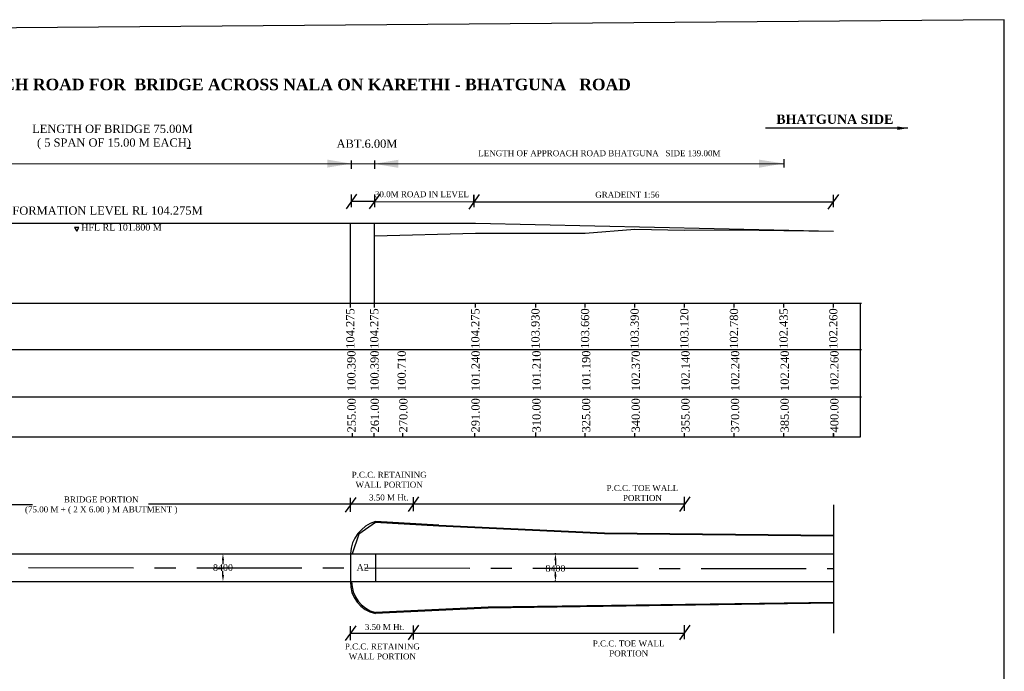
# Model space of a CAD drawing. Header units: millimetres. Extents: x -27872795 to 29991973, y -11755161 to 541449.
# Tile 22 of 37: x -19751111 to -19453624, y -11573823 to -11376943. Entities that reach past the tile are written whole.
import ezdxf

# ---------------------------------------------------------------- set-up
doc = ezdxf.new("R2010")
doc.units = ezdxf.units.MM
doc.header["$MEASUREMENT"] = 0
doc.linetypes.add('CENTER', pattern=[50.8, 31.75, -6.35, 6.35, -6.35])
doc.styles.get("Standard").update_dxf_attribs({"font": 'times.ttf'})
doc.dimstyles.get("Standard").update_dxf_attribs({"dimtxt": 400, "dimasz": 300, "dimexe": 150, "dimexo": 100, "dimgap": 0.09, "dimtad": 1, "dimtih": 1, "dimtoh": 1, "dimdec": 0, "dimzin": 0, "dimdsep": 46, "dimtxsty": 'Standard', "dimcen": 0.09, "dimadec": 0, "dimazin": 0, "dimtfac": 1, "dimtdec": 0, "dimtofl": 0, "dimtmove": 0, "dimatfit": 3, "dimfxl": 150, "dimtolj": 1, "dimtzin": 0, "dimarcsym": 0})

# ---------------------------------------------------------------- blocks, each defined once
blk = doc.blocks.new('*D76')
at = {"color": 0, "lineweight": -2, "ltscale": 3000, "transparency": 16777216}
for p, q in [((-19689847, -11538282), (-19689547, -11538282)), ((-19689697, -11540282), (-19689697, -11541465)), ((-19689697, -11544682), (-19689697, -11543500)), ((-19689847, -11546682), (-19689547, -11546682))]:
    blk.add_line(p, q, dxfattribs=at)
at = {"color": 0, "lineweight": 25, "ltscale": 3000, "transparency": 16777216}
for points in [[(-19690030, -11540282), (-19689363, -11540282), (-19689697, -11538282)], [(-19690030, -11544682), (-19689363, -11544682), (-19689697, -11546682)]]:
    blk.add_solid(points, dxfattribs=at)
at = {"layer": 'Defpoints', "color": 0, "lineweight": 25, "ltscale": 3000, "transparency": 16777216}
for p in [(-19691072, -11538282), (-19689697, -11538282), (-19691072, -11546682)]:
    blk.add_point(p, dxfattribs=at)
at = {"color": 2, "ltscale": 3000, "transparency": 16777216, "insert": (-19689697, -11542482), "char_height": 2000, "attachment_point": 5}
blk.add_mtext('\\A1;{\\C0;8400}', dxfattribs=at)
blk = doc.blocks.new('*D77')
at = {"color": 0, "lineweight": -2, "ltscale": 3000, "transparency": 16777216}
for p, q in [((-19589098, -11538321), (-19589398, -11538321)), ((-19589248, -11540321), (-19589248, -11541736)), ((-19589248, -11544631), (-19589248, -11543771)), ((-19589098, -11546631), (-19589398, -11546631))]:
    blk.add_line(p, q, dxfattribs=at)
at = {"color": 0, "lineweight": 25, "ltscale": 3000, "transparency": 16777216}
for points in [[(-19589581, -11540321), (-19588914, -11540321), (-19589248, -11538321)], [(-19589581, -11544631), (-19588914, -11544631), (-19589248, -11546631)]]:
    blk.add_solid(points, dxfattribs=at)
at = {"layer": 'Defpoints', "color": 0, "lineweight": 25, "ltscale": 3000, "transparency": 16777216}
for p in [(-19589248, -11538321), (-19575041, -11538321), (-19575041, -11546631)]:
    blk.add_point(p, dxfattribs=at)
at = {"color": 2, "ltscale": 3000, "transparency": 16777216, "insert": (-19589248, -11542753), "char_height": 2000, "attachment_point": 5}
blk.add_mtext('\\A1;{\\C0;8400}', dxfattribs=at)

msp = doc.modelspace()

# ---------------------------------------------------------------- linework, layer by layer
at = {"color": 7, "lineweight": 25, "ltscale": 2000}
for p, q in [((-19482764.6, -11409719.4), (-19525763.5, -11409719.4)), ((-19896953.7, -11420503), (-19520211.7, -11420382.5)), ((-19650979.6, -11419518.1), (-19650979.6, -11422026.1)), ((-19643900.4, -11419518.1), (-19643900.4, -11422026.1)), ((-19520211.7, -11419128.5), (-19520211.7, -11421636.5)), ((-19643900.4, -11431862.7), (-19613874.9, -11431944.5)), ((-19613874.9, -11431944.5), (-19505324.3, -11431944.5))]:
    msp.add_line(p, q, dxfattribs=at)
at = {"color": 7}
for p, q in [((-19649338.4, -11429645.4), (-19652506.4, -11434079.9)), ((-19642316.4, -11429645.4), (-19645484.4, -11434079.9)), ((-19612290.9, -11429727.3), (-19615458.9, -11434161.8)), ((-19503740.3, -11429727.3), (-19506908.3, -11434161.8)), ((-19651143.5, -11463894.8), (-19651143.5, -11462651.3)), ((-19643900.4, -11463894.8), (-19643900.4, -11462651.3)), ((-19613368.3, -11463894.8), (-19613368.3, -11462651.3)), ((-19595211.7, -11463894.8), (-19595211.7, -11462651.3)), ((-19580211.7, -11463894.8), (-19580211.7, -11462651.3)), ((-19565211.7, -11463894.8), (-19565211.7, -11462651.3)), ((-19550211.7, -11463894.8), (-19550211.7, -11462651.3)), ((-19535211.7, -11463894.8), (-19535211.7, -11462651.3)), ((-19520211.7, -11463894.8), (-19520211.7, -11462651.3)), ((-19505211.7, -11463894.8), (-19505211.7, -11462651.3)), ((-19773391.4, -11476574.2), (-19496801.5, -11476574.2)), ((-19649559.5, -11521312.4), (-19652727.5, -11525746.9)), ((-19651143.5, -11525636.3), (-19651143.5, -11521423)), ((-19630576.4, -11521109.5), (-19633744.4, -11525544)), ((-19632160.4, -11525433.3), (-19632160.4, -11521220.1)), ((-19548627.7, -11521109.5), (-19551795.7, -11525544)), ((-19550211.7, -11525328.6), (-19550211.7, -11521115.4)), ((-19747275, -11523529.7), (-19773391.4, -11523529.7)), ((-19550211.7, -11523326.7), (-19712242.3, -11523326.7)), ((-19773391.4, -11538282.2), (-19505211.7, -11538282.2)), ((-19651143.5, -11538282.2), (-19651143.5, -11546682.2)), ((-19643643.5, -11538282.2), (-19643643.5, -11546682.2)), ((-19773391.4, -11546682.2), (-19505211.7, -11546682.2)), ((-19649559.5, -11560052.7), (-19652727.5, -11564487.2)), ((-19651143.5, -11564376.5), (-19651143.5, -11560163.3)), ((-19630576.4, -11559849.7), (-19633744.4, -11564284.2)), ((-19632160.4, -11564173.6), (-19632160.4, -11559960.3)), ((-19548627.7, -11559849.3), (-19551795.7, -11564283.8)), ((-19550211.7, -11564068.4), (-19550211.7, -11559855.1)), ((-19651143.5, -11562269.9), (-19550211.7, -11562269.5))]:
    msp.add_line(p, q, dxfattribs=at)
at = {"color": 0, "lineweight": 25, "ltscale": 2000}
for p, q in [((-19650922.4, -11429765.4), (-19650922.4, -11433554.9)), ((-19643900.4, -11431862.7), (-19650922.4, -11431862.7)), ((-19643900.4, -11429765.4), (-19643900.4, -11433554.9)), ((-19613874.9, -11429847.3), (-19613874.9, -11433636.7)), ((-19505324.3, -11429847.3), (-19505324.3, -11433636.7)), ((-19827538.9, -11438376.3), (-19613368.3, -11438376.3)), ((-19651143.5, -11462651.3), (-19651143.5, -11438376.3)), ((-19643900.4, -11462651.3), (-19643900.4, -11438376.3)), ((-19613368.3, -11438376.3), (-19505211.7, -11440821.3)), ((-19651143.5, -11462651.3), (-19651143.5, -11440851.3)), ((-19497116.3, -11502987.5), (-19497116.3, -11462651.3)), ((-19650606.3, -11502987.5), (-19650606.3, -11501861.5)), ((-19644004.8, -11502987.5), (-19644004.8, -11501861.5)), ((-19635347, -11502987.5), (-19635347, -11501861.5)), ((-19635211.7, -11502987.5), (-19614211.7, -11502987.5)), ((-19614211.7, -11502987.5), (-19595211.7, -11502987.5)), ((-19613610.4, -11502987.5), (-19613610.4, -11501861.5)), ((-19595211.7, -11502987.5), (-19595211.7, -11501861.5)), ((-19595211.7, -11502987.5), (-19580211.7, -11502987.5)), ((-19580211.7, -11502987.5), (-19580211.7, -11501861.5)), ((-19580211.7, -11502987.5), (-19565211.7, -11502987.5)), ((-19565211.7, -11502987.5), (-19565211.7, -11501861.5)), ((-19565211.7, -11502987.5), (-19550211.7, -11502987.5)), ((-19550211.7, -11502987.5), (-19550211.7, -11501861.5)), ((-19550211.7, -11502987.5), (-19535211.7, -11502987.5)), ((-19535211.7, -11502987.5), (-19535211.7, -11501861.5)), ((-19535211.7, -11502987.5), (-19520211.7, -11502987.5)), ((-19520211.7, -11502987.5), (-19520211.7, -11501844.9)), ((-19520211.7, -11502987.5), (-19505211.7, -11502987.5)), ((-19505211.7, -11502987.5), (-19505211.7, -11501861.5)), ((-19505211.7, -11501936.4), (-19505211.7, -11502987.5)), ((-19505211.7, -11502987.5), (-19497116.3, -11502987.5)), ((-19505211.7, -11523529.7), (-19505211.7, -11562269.7)), ((-19643643.5, -11528882.2), (-19648657.8, -11532430.6)), ((-19648657.8, -11532430.6), (-19650685.8, -11538289.3))]:
    msp.add_line(p, q, dxfattribs=at)
at = {"color": 2, "lineweight": 25, "ltscale": 2000}
msp.add_line((-19613874.9, -11431944.5), (-19613874.9, -11429847.3), dxfattribs=at)
at = {"color": 2, "lineweight": 30, "ltscale": 2000}
for p, q in [((-19580211.7, -11441461.3), (-19565211.7, -11440281.3)), ((-19565211.7, -11440281.3), (-19550211.7, -11440511.3)), ((-19550211.7, -11440511.3), (-19535211.7, -11440411.3)), ((-19535211.7, -11440411.3), (-19505211.7, -11440821.3)), ((-19643900.4, -11442261.3), (-19613368.3, -11441411.3)), ((-19613368.3, -11441411.3), (-19595211.7, -11441441.3)), ((-19595211.7, -11441441.3), (-19580211.7, -11441461.3))]:
    msp.add_line(p, q, dxfattribs=at)
at = {"color": 1, "lineweight": 25, "ltscale": 2000}
for p, q in [((-19643900.4, -11462651.3), (-19643900.4, -11442261.3)), ((-19595211.7, -11502987.5), (-19595211.7, -11501686.6)), ((-19580211.7, -11502987.5), (-19580211.7, -11501936.4)), ((-19565211.7, -11502987.5), (-19565211.7, -11501936.4)), ((-19550211.7, -11502987.5), (-19550211.7, -11501936.4)), ((-19535211.7, -11502987.5), (-19535211.7, -11501936.4)), ((-19505211.7, -11502987.5), (-19505211.7, -11501936.4))]:
    msp.add_line(p, q, dxfattribs=at)
at = {"color": 7, "lineweight": 30}
for p, q in [((-19496801.5, -11462651.3), (-19773391.4, -11462651.3)), ((-19773391.4, -11502987.5), (-19520211.7, -11502987.5))]:
    msp.add_line(p, q, dxfattribs=at)
at = {"color": 7, "ltscale": 3000}
for p, q in [((-19624523.5, -11529982.2), (-19643674.2, -11528882.2)), ((-19624523.5, -11529682.2), (-19643643.5, -11528582.2)), ((-19643643.5, -11528882.2), (-19643643.5, -11528582.2)), ((-19624523.5, -11529682.2), (-19574394.1, -11531982.2)), ((-19574394.1, -11532282.2), (-19624523.5, -11529982.2)), ((-19574394.1, -11531982.2), (-19505211.7, -11532735.1)), ((-19505211.7, -11532964.2), (-19574394.1, -11532282.2)), ((-19665847.2, -11538282.2), (-19665547.2, -11538282.2)), ((-19643643.5, -11538282.2), (-19643643.5, -11546682.2)), ((-19505211.7, -11553017.6), (-19609523.5, -11554482.2)), ((-19505211.7, -11553261.8), (-19609523.5, -11554782.2)), ((-19609523.5, -11554482.2), (-19643643.5, -11556082.2)), ((-19609523.5, -11554782.2), (-19643643.5, -11556382.2)), ((-19643643.5, -11556082.2), (-19643643.5, -11556382.2))]:
    msp.add_line(p, q, dxfattribs=at)
at = {"color": 7, "linetype": 'CENTER', "ltscale": 1000}
msp.add_line((-19748431.7, -11542482.2), (-19505211.7, -11542779.5), dxfattribs=at)
at = {"color": 0, "lineweight": 25, "ltscale": 2000}
msp.add_lwpolyline([(-20025824.2, -11738644.8), (-19453623.8, -11733920.6), (-19453623.8, -11376942.8), (-20025824.2, -11381667)], close=True, dxfattribs=at)
at = {"color": 7, "lineweight": 25, "ltscale": 2000}
msp.add_lwpolyline([(-19733885.7, -11440845.8), (-19733234.6, -11439718.2), (-19734536.7, -11439718.2)], close=True, dxfattribs=at)
at = {"color": 7, "lineweight": 30}
msp.add_lwpolyline([(-19773391.4, -11490896.4), (-19496801.5, -11490896.4)], dxfattribs=at)
at = {"color": 7, "ltscale": 3000}
for centre, radius, start, end in [((-19640620.1, -11538669.4), 10530.5, 106.68497, 177.892935), ((-19641732.8, -11547155.3), 9422.7, 177.122063, 258.300032), ((-19641177.4, -11546767.3), 9635.9, 179.494347, 255.17131)]:
    msp.add_arc(centre, radius, start, end, dxfattribs=at)
at = {"color": 7, "ltscale": 2000}
msp.add_solid([(-19485964.6, -11410252.7), (-19485964.6, -11409186), (-19482764.6, -11409719.4)], dxfattribs=at)
at = {"color": 7, "lineweight": 25, "ltscale": 2}
for points in [[(-19658192.9, -11421640), (-19658192.9, -11419210), (-19650902.9, -11420425)], [(-19636693.4, -11419273.6), (-19636693.4, -11421703.6), (-19643983.4, -11420488.6)], [(-19527700.9, -11421660.4), (-19527700.9, -11419230.4), (-19520211.7, -11420382.5)]]:
    msp.add_solid(points, dxfattribs=at)

# ---------------------------------------------------------------- texts
at = {"color": 7, "lineweight": 25, "insert": (-19720232.6, -11394763.7), "char_height": 3500, "width": 406852.132, "attachment_point": 2}
msp.add_mtext('{\\fTimes New Roman|b1|i0|c0|p18;L SECTION FOR CONSTRUCTION OF APPROACH ROAD FOR  BRIDGE ACROSS NALA\\fTimes New Roman|b1|i1|c0|p18; \\fTimes New Roman|b1|i0|c0|p18;ON KARETHI - BHATGUNA   ROAD }', dxfattribs=at)
at = {"color": 7}
for s, insert, char_height, width, attachment_point in [('{\\fTimes New Roman|b1|i0|c0|p18;BHATGUNA SIDE}', (-19522519, -11405609.3), 2800, 276358.023, 1), ('LENGTH OF BRIDGE 75.00M \\P ( 5 SPAN OF 15.00 M EACH{\\L)}', (-19723102, -11408665.8), 2490.67, 50943.192, 2), (' {\\H0.62267x;ABT.6.00M}', (-19646943.7, -11413157.1), 4000, 20842.843, 2), ('30.0M ROAD IN LEVEL', (-19629591, -11428774.2), 1800, 86274.273, 2), ('GRADEINT 1:56', (-19567517.7, -11428926.3), 1800, 86274.273, 2), ('P.C.C. RETAINING WALL PORTION', (-19639483.8, -11515954.4), 1800, 29884.38, 5), ('P.C.C. TOE WALL PORTION', (-19562963.3, -11519958.7), 1800, 29884.38, 5), ('BRIDGE PORTION\\P(75.00 M + ( 2 X 6.00 ) M ABUTMENT )', (-19726474.6, -11523685), 1800, 49306.343, 5), ('3.50 M Ht.', (-19639595.9, -11521321.5), 1800, 29884.38, 5), ('A2', (-19647476.5, -11541399.4), 2000, 30982.271, 2), ('3.50 M Ht.', (-19640870.6, -11560474), 1800, 13597.244, 5), ('P.C.C. RETAINING WALL PORTION', (-19641540.1, -11567842.4), 1800, 29884.38, 5), ('P.C.C. TOE WALL PORTION', (-19567114.1, -11566925.2), 1800, 29884.38, 5)]:
    msp.add_mtext(s, dxfattribs=dict(at, insert=insert, char_height=char_height, width=width, attachment_point=attachment_point))
at = {"color": 2, "insert": (-19576309.2, -11416392.5), "char_height": 1800, "width": 91076.492, "attachment_point": 2}
msp.add_mtext('{\\C0; LENGTH OF APPROACH ROAD BHATGUNA   SIDE 139.00M}', dxfattribs=at)
at = {"color": 7, "lineweight": 25, "attachment_point": 2, "rotation": 0.054116}
for s, insert, char_height, width in [('FORMATION LEVEL RL 104.275M', (-19724588.8, -11433363.6), 2490.67, 66110.728), ('HFL RL 101.800 M', (-19720367, -11438658.6), 2000, 40681.967)]:
    msp.add_mtext(s, dxfattribs=dict(at, insert=insert, char_height=char_height, width=width))
at = {"color": 7, "char_height": 2490.67, "width": 9755.966, "attachment_point": 2, "rotation": 90}
for s, insert in [('104.275', (-19652480.4, -11470261.7)), ('104.275', (-19645237.3, -11470261.7)), ('104.275', (-19614705.2, -11470261.7)), ('103.930', (-19596548.5, -11470261.7)), ('103.660', (-19581548.5, -11470261.7)), ('103.390', (-19566548.5, -11470261.7)), ('103.120', (-19551548.5, -11470261.7)), ('102.780', (-19536548.5, -11470261.7)), ('102.435', (-19521548.5, -11470261.7)), ('102.260', (-19506548.5, -11470261.7)), ('100.390 ', (-19652154.1, -11483013.5)), ('100.390 ', (-19645132.1, -11483013.5)), ('100.710 ', (-19636936.4, -11483013.5)), ('101.240 ', (-19614610.8, -11483013.5)), ('101.210 ', (-19596212.1, -11483013.5)), ('101.190 ', (-19581212.1, -11483013.5)), ('102.370 ', (-19566212.1, -11483013.5)), ('102.140 ', (-19551212.1, -11483013.5)), ('102.240 ', (-19536212.1, -11483013.5)), ('102.240 ', (-19521212.1, -11483013.5)), ('102.260 ', (-19506212.1, -11483013.5)), ('255.00', (-19652083, -11496477.2)), ('261.00', (-19645061, -11496477.2)), ('270.00', (-19636453.9, -11496477.2)), ('291.00', (-19614627.3, -11496477.2)), ('310.00', (-19596228.6, -11496477.2)), ('325.00', (-19581228.6, -11496477.2)), ('340.00', (-19566228.6, -11496477.2)), ('355.00', (-19551228.6, -11496477.2)), ('370.00', (-19536228.6, -11496477.2)), ('385.00', (-19521228.6, -11496477.2)), ('400.00', (-19506228.6, -11496477.2))]:
    msp.add_mtext(s, dxfattribs=dict(at, insert=insert))

# ---------------------------------------------------------------- dimensions: what is measured, and where the dimension line sits
at = {"color": 7, "ltscale": 3000}
dim = msp.add_linear_dim(base=(-19689696.6, -11538282.2), p1=(-19691071.7, -11546682.2), p2=(-19691071.7, -11538282.2), angle=90, text='{\\C0;<>}', dimstyle='Standard', override={"dimtxt": 2000, "dimasz": 2000, "dimclrt": 2, "dimfxlon": 1}, dxfattribs=at)
dim.commit()
dim.dimension.update_dxf_attribs({"geometry": '*D76', "text_midpoint": (-19689696.6, -11542482.2)})
dim = msp.add_linear_dim(base=(-19589247.7, -11538321.5), p1=(-19575040.8, -11546631.3), p2=(-19575040.8, -11538321.5), angle=90, text='{\\C0;8400}', dimstyle='Standard', override={"dimtxt": 2000, "dimasz": 2000, "dimclrt": 2, "dimfxlon": 1}, dxfattribs=at)
dim.commit()
dim.dimension.update_dxf_attribs({"geometry": '*D77', "text_midpoint": (-19589247.7, -11542753.4), "dimtype": 160})

doc.saveas('drawing.dxf')
